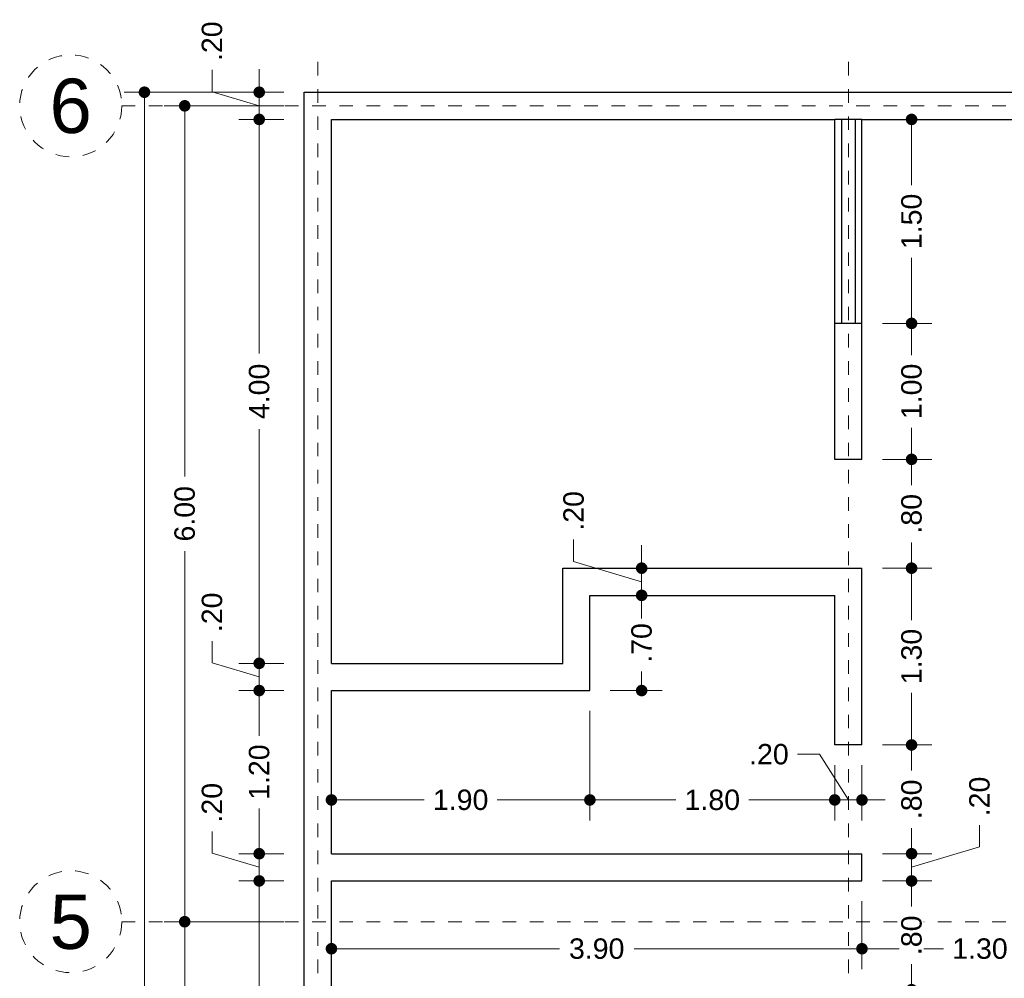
# Model space of a CAD drawing. Header units: millimetres. Extents: x 2560.6 to 2573.7, y 869.8 to 893.2.
# Tile 5 of 6: x 2560.6 to 2567.9, y 886.1 to 893.2. Entities that reach past the tile are written whole.
import ezdxf
from ezdxf.enums import TextEntityAlignment as Align

# ---------------------------------------------------------------- set-up
doc = ezdxf.new("R2010")
doc.units = ezdxf.units.MM
doc.header["$LTSCALE"] = 0.001
doc.linetypes.add('CENTER2', pattern=[28.575, 19.05, -3.175, 3.175, -3.175])
for name, color, linetype, lineweight in [('Cotas', 7, 'Continuous', 18), ('Ejes', 7, 'CENTER2', 5), ('Muros', 7, 'Continuous', 30), ('Ventanas', 250, 'Continuous', 25)]:
    doc.layers.add(name, color=color, linetype=linetype, lineweight=lineweight)
doc.styles.get("Standard").update_dxf_attribs({"font": 'arial.ttf'})
doc.dimstyles.new('1-100', dxfattribs={"dimscale": 100, "dimtxt": 0.0015, "dimasz": 0.00085, "dimexe": 0.0015, "dimexo": 0.0015, "dimgap": 0.0008, "dimtad": 0, "dimzin": 4, "dimdsep": 46, "dimtxsty": 'Standard', "dimblk": 'DOT', "dimcen": 0.0009, "dimclrd": 256, "dimclre": 256, "dimclrt": 256, "dimadec": 0, "dimazin": 0, "dimtfac": 1, "dimtofl": 0, "dimtmove": 1, "dimatfit": 2, "dimfxl": 0.0015, "dimtfill": 1, "dimtolj": 1, "dimtzin": 4, "dimlwd": -1, "dimlwe": -1, "dimarcsym": 0})

# ---------------------------------------------------------------- blocks, each defined once
blk = doc.blocks.new('_DOT')
at = {"color": 0, "linetype": 'ByBlock'}
blk.add_line((-0.5, 0), (-1, 0), dxfattribs=at)
at = {"color": 0, "linetype": 'ByBlock', "const_width": 0.5}
blk.add_lwpolyline([(-0.25, 0, 1), (0.25, 0, 1)], format="xyb", close=True, dxfattribs=at)
blk = doc.blocks.new('*D16')
at = {"layer": 'Cotas', "transparency": 16777216}
for p, q in [((2562.5585, 892.6256), (2561.384, 892.6256)), ((2561.534, 892.5406), (2561.534, 883.2513)), ((2561.534, 873.3106), (2561.534, 882.5998)), ((2562.5585, 873.2256), (2561.384, 873.2256))]:
    blk.add_line(p, q, dxfattribs=at)
at = {"layer": 'Defpoints', "color": 0, "transparency": 16777216}
for p in [(2561.534, 892.6256), (2562.7085, 892.6256), (2562.7085, 873.2256)]:
    blk.add_point(p, dxfattribs=at)
at = {"layer": 'Cotas', "transparency": 16777216, "xscale": 0.08499999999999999, "yscale": 0.08499999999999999, "zscale": 0.08499999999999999}
for p, rotation in [((2561.534, 892.6256), 90), ((2561.534, 873.2256), 270)]:
    blk.add_blockref('_DOT', p, dxfattribs=dict(at, rotation=rotation))
at = {"layer": 'Cotas', "transparency": 16777216, "insert": (2561.534, 882.9256), "char_height": 0.15, "attachment_point": 5, "rotation": 90, "bg_fill": 3, "box_fill_scale": 1.1, "bg_fill_color": 256, "bg_fill_true_color": 13158600, "bg_fill_transparency": 0}
blk.add_mtext('\\A1;19.40', dxfattribs=at)
blk = doc.blocks.new('*D17')
at = {"layer": 'Cotas', "transparency": 16777216}
for p, q in [((2562.5585, 892.5256), (2561.6798, 892.5256)), ((2561.8298, 892.4406), (2561.8298, 889.8005)), ((2561.8298, 886.6106), (2561.8298, 889.2506)), ((2562.5585, 886.5256), (2561.6798, 886.5256))]:
    blk.add_line(p, q, dxfattribs=at)
at = {"layer": 'Defpoints', "color": 0, "transparency": 16777216}
for p in [(2562.7085, 892.5256), (2561.8298, 886.5256), (2562.7085, 886.5256)]:
    blk.add_point(p, dxfattribs=at)
at = {"layer": 'Cotas', "transparency": 16777216, "xscale": 0.08499999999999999, "yscale": 0.08499999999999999, "zscale": 0.08499999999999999}
for p, rotation in [((2561.8298, 892.5256), 90), ((2561.8298, 886.5256), 270)]:
    blk.add_blockref('_DOT', p, dxfattribs=dict(at, rotation=rotation))
at = {"layer": 'Cotas', "transparency": 16777216, "insert": (2561.8298, 889.5256), "char_height": 0.15, "attachment_point": 5, "rotation": 90, "bg_fill": 3, "box_fill_scale": 1.1, "bg_fill_color": 256, "bg_fill_true_color": 13158600, "bg_fill_transparency": 0}
blk.add_mtext('\\A1;6.00', dxfattribs=at)
blk = doc.blocks.new('*D18')
at = {"layer": 'Cotas', "transparency": 16777216}
for p, q in [((2562.5585, 886.5256), (2561.6798, 886.5256)), ((2561.8298, 886.4406), (2561.8298, 885.3001)), ((2561.8298, 883.6106), (2561.8298, 884.7511)), ((2562.5585, 883.5256), (2561.6798, 883.5256))]:
    blk.add_line(p, q, dxfattribs=at)
at = {"layer": 'Defpoints', "color": 0, "transparency": 16777216}
for p in [(2562.7085, 886.5256), (2561.8298, 883.5256), (2562.7085, 883.5256)]:
    blk.add_point(p, dxfattribs=at)
at = {"layer": 'Cotas', "transparency": 16777216, "xscale": 0.08499999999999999, "yscale": 0.08499999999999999, "zscale": 0.08499999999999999}
for p, rotation in [((2561.8298, 886.5256), 90), ((2561.8298, 883.5256), 270)]:
    blk.add_blockref('_DOT', p, dxfattribs=dict(at, rotation=rotation))
at = {"layer": 'Cotas', "transparency": 16777216, "insert": (2561.8298, 885.0256), "char_height": 0.15, "attachment_point": 5, "rotation": 90, "bg_fill": 3, "box_fill_scale": 1.1, "bg_fill_color": 256, "bg_fill_true_color": 13158600, "bg_fill_transparency": 0}
blk.add_mtext('\\A1;3.00', dxfattribs=at)
blk = doc.blocks.new('*D26')
at = {"layer": 'Cotas', "transparency": 16777216}
for p, q in [((2562.5585, 886.8256), (2562.2275, 886.8256)), ((2562.3775, 886.7406), (2562.3775, 885.5001)), ((2562.3775, 883.7106), (2562.3775, 884.9511)), ((2562.5585, 883.6256), (2562.2275, 883.6256))]:
    blk.add_line(p, q, dxfattribs=at)
at = {"layer": 'Defpoints', "color": 0, "transparency": 16777216}
for p in [(2562.3775, 886.8256), (2562.7085, 886.8256), (2562.7085, 883.6256)]:
    blk.add_point(p, dxfattribs=at)
at = {"layer": 'Cotas', "transparency": 16777216, "xscale": 0.08499999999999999, "yscale": 0.08499999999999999, "zscale": 0.08499999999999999}
for p, rotation in [((2562.3775, 886.8256), 90), ((2562.3775, 883.6256), 270)]:
    blk.add_blockref('_DOT', p, dxfattribs=dict(at, rotation=rotation))
at = {"layer": 'Cotas', "transparency": 16777216, "insert": (2562.3775, 885.2256), "char_height": 0.15, "attachment_point": 5, "rotation": 90, "bg_fill": 3, "box_fill_scale": 1.1, "bg_fill_color": 256, "bg_fill_true_color": 13158600, "bg_fill_transparency": 0}
blk.add_mtext('\\A1;3.20', dxfattribs=at)
blk = doc.blocks.new('*D27')
at = {"layer": 'Cotas', "transparency": 16777216}
for p, q in [((2562.0309, 887.0296), (2562.0309, 887.1896)), ((2562.3775, 887.1106), (2562.3775, 887.1956)), ((2562.3775, 886.9256), (2562.0309, 887.0296)), ((2562.5585, 887.0256), (2562.2275, 887.0256)), ((2562.3775, 886.8256), (2562.3775, 887.0256)), ((2562.5585, 886.8256), (2562.2275, 886.8256)), ((2562.3775, 886.7406), (2562.3775, 886.6556))]:
    blk.add_line(p, q, dxfattribs=at)
at = {"layer": 'Defpoints', "color": 0, "transparency": 16777216}
for p in [(2562.3775, 887.0256), (2562.7085, 887.0256), (2562.7085, 886.8256)]:
    blk.add_point(p, dxfattribs=at)
at = {"layer": 'Cotas', "transparency": 16777216, "xscale": 0.08499999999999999, "yscale": 0.08499999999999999, "zscale": 0.08499999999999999}
for p, rotation in [((2562.3775, 887.0256), 270), ((2562.3775, 886.8256), 90)]:
    blk.add_blockref('_DOT', p, dxfattribs=dict(at, rotation=rotation))
at = {"layer": 'Cotas', "transparency": 16777216, "insert": (2562.0309, 887.4007), "char_height": 0.15, "attachment_point": 5, "rotation": 90, "bg_fill": 3, "box_fill_scale": 1.1, "bg_fill_color": 256, "bg_fill_true_color": 13158600, "bg_fill_transparency": 0}
blk.add_mtext('\\A1;.20', dxfattribs=at)
blk = doc.blocks.new('*D28')
at = {"layer": 'Cotas', "transparency": 16777216}
for p, q in [((2562.5585, 888.2256), (2562.2275, 888.2256)), ((2562.3775, 888.1406), (2562.3775, 887.8931)), ((2562.3775, 887.1106), (2562.3775, 887.3581)), ((2562.5585, 887.0256), (2562.2275, 887.0256))]:
    blk.add_line(p, q, dxfattribs=at)
at = {"layer": 'Defpoints', "color": 0, "transparency": 16777216}
for p in [(2562.3775, 888.2256), (2562.7085, 888.2256), (2562.7085, 887.0256)]:
    blk.add_point(p, dxfattribs=at)
at = {"layer": 'Cotas', "transparency": 16777216, "xscale": 0.08499999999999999, "yscale": 0.08499999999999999, "zscale": 0.08499999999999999}
for p, rotation in [((2562.3775, 888.2256), 90), ((2562.3775, 887.0256), 270)]:
    blk.add_blockref('_DOT', p, dxfattribs=dict(at, rotation=rotation))
at = {"layer": 'Cotas', "transparency": 16777216, "insert": (2562.3775, 887.6256), "char_height": 0.15, "attachment_point": 5, "rotation": 90, "bg_fill": 3, "box_fill_scale": 1.1, "bg_fill_color": 256, "bg_fill_true_color": 13158600, "bg_fill_transparency": 0}
blk.add_mtext('\\A1;1.20', dxfattribs=at)
blk = doc.blocks.new('*D29')
at = {"layer": 'Cotas', "transparency": 16777216}
for p, q in [((2562.0309, 888.4296), (2562.0309, 888.5896)), ((2562.3775, 888.5106), (2562.3775, 888.5956)), ((2562.3775, 888.3256), (2562.0309, 888.4296)), ((2562.5585, 888.4256), (2562.2275, 888.4256)), ((2562.3775, 888.2256), (2562.3775, 888.4256)), ((2562.5585, 888.2256), (2562.2275, 888.2256)), ((2562.3775, 888.1406), (2562.3775, 888.0556))]:
    blk.add_line(p, q, dxfattribs=at)
at = {"layer": 'Defpoints', "color": 0, "transparency": 16777216}
for p in [(2562.3775, 888.4256), (2562.7085, 888.4256), (2562.7085, 888.2256)]:
    blk.add_point(p, dxfattribs=at)
at = {"layer": 'Cotas', "transparency": 16777216, "xscale": 0.08499999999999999, "yscale": 0.08499999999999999, "zscale": 0.08499999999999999}
for p, rotation in [((2562.3775, 888.4256), 270), ((2562.3775, 888.2256), 90)]:
    blk.add_blockref('_DOT', p, dxfattribs=dict(at, rotation=rotation))
at = {"layer": 'Cotas', "transparency": 16777216, "insert": (2562.0309, 888.8007), "char_height": 0.15, "attachment_point": 5, "rotation": 90, "bg_fill": 3, "box_fill_scale": 1.1, "bg_fill_color": 256, "bg_fill_true_color": 13158600, "bg_fill_transparency": 0}
blk.add_mtext('\\A1;.20', dxfattribs=at)
blk = doc.blocks.new('*D30')
at = {"layer": 'Cotas', "transparency": 16777216}
for p, q in [((2562.5585, 892.4256), (2562.2275, 892.4256)), ((2562.3775, 892.3406), (2562.3775, 890.7032)), ((2562.3775, 888.5106), (2562.3775, 890.148)), ((2562.5585, 888.4256), (2562.2275, 888.4256))]:
    blk.add_line(p, q, dxfattribs=at)
at = {"layer": 'Defpoints', "color": 0, "transparency": 16777216}
for p in [(2562.3775, 892.4256), (2562.7085, 892.4256), (2562.7085, 888.4256)]:
    blk.add_point(p, dxfattribs=at)
at = {"layer": 'Cotas', "transparency": 16777216, "xscale": 0.08499999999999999, "yscale": 0.08499999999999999, "zscale": 0.08499999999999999}
for p, rotation in [((2562.3775, 892.4256), 90), ((2562.3775, 888.4256), 270)]:
    blk.add_blockref('_DOT', p, dxfattribs=dict(at, rotation=rotation))
at = {"layer": 'Cotas', "transparency": 16777216, "insert": (2562.3775, 890.4256), "char_height": 0.15, "attachment_point": 5, "rotation": 90, "bg_fill": 3, "box_fill_scale": 1.1, "bg_fill_color": 256, "bg_fill_true_color": 13158600, "bg_fill_transparency": 0}
blk.add_mtext('\\A1;4.00', dxfattribs=at)
blk = doc.blocks.new('*D31')
at = {"layer": 'Cotas', "transparency": 16777216}
for p, q in [((2562.0309, 892.6296), (2562.0309, 892.7896)), ((2562.3775, 892.7106), (2562.3775, 892.7956)), ((2562.3775, 892.5256), (2562.0309, 892.6296)), ((2562.5585, 892.6256), (2562.2275, 892.6256)), ((2562.3775, 892.4256), (2562.3775, 892.6256)), ((2562.5585, 892.4256), (2562.2275, 892.4256)), ((2562.3775, 892.3406), (2562.3775, 892.2556))]:
    blk.add_line(p, q, dxfattribs=at)
at = {"layer": 'Defpoints', "color": 0, "transparency": 16777216}
for p in [(2562.3775, 892.6256), (2562.7085, 892.6256), (2562.7085, 892.4256)]:
    blk.add_point(p, dxfattribs=at)
at = {"layer": 'Cotas', "transparency": 16777216, "xscale": 0.08499999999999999, "yscale": 0.08499999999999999, "zscale": 0.08499999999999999}
for p, rotation in [((2562.3775, 892.6256), 270), ((2562.3775, 892.4256), 90)]:
    blk.add_blockref('_DOT', p, dxfattribs=dict(at, rotation=rotation))
at = {"layer": 'Cotas', "transparency": 16777216, "insert": (2562.0309, 893.0007), "char_height": 0.15, "attachment_point": 5, "rotation": 90, "bg_fill": 3, "box_fill_scale": 1.1, "bg_fill_color": 256, "bg_fill_true_color": 13158600, "bg_fill_transparency": 0}
blk.add_mtext('\\A1;.20', dxfattribs=at)
blk = doc.blocks.new('*D41')
at = {"layer": 'Cotas', "transparency": 16777216}
for p, q in [((2562.9085, 886.6756), (2562.9085, 886.1768)), ((2566.8085, 886.6756), (2566.8085, 886.1768)), ((2562.9935, 886.3268), (2564.584, 886.3268)), ((2566.7235, 886.3268), (2565.133, 886.3268))]:
    blk.add_line(p, q, dxfattribs=at)
at = {"layer": 'Defpoints', "color": 0, "transparency": 16777216}
for p in [(2562.9085, 886.8256), (2566.8085, 886.8256), (2566.8085, 886.3268)]:
    blk.add_point(p, dxfattribs=at)
at = {"layer": 'Cotas', "transparency": 16777216, "xscale": 0.08499999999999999, "yscale": 0.08499999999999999, "zscale": 0.08499999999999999, "rotation": 180}
blk.add_blockref('_DOT', (2562.9085, 886.3268), dxfattribs=at)
at = {"layer": 'Cotas', "transparency": 16777216, "xscale": 0.08499999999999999, "yscale": 0.08499999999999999, "zscale": 0.08499999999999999}
blk.add_blockref('_DOT', (2566.8085, 886.3268), dxfattribs=at)
at = {"layer": 'Cotas', "transparency": 16777216, "insert": (2564.8585, 886.3268), "char_height": 0.15, "attachment_point": 5, "bg_fill": 3, "box_fill_scale": 1.1, "bg_fill_color": 256, "bg_fill_true_color": 13158600, "bg_fill_transparency": 0}
blk.add_mtext('\\A1;3.90', dxfattribs=at)
blk = doc.blocks.new('*D42')
at = {"layer": 'Cotas', "transparency": 16777216}
for p, q in [((2566.8085, 886.6756), (2566.8085, 886.1768)), ((2566.8935, 886.3268), (2567.4085, 886.3268)), ((2568.0235, 886.3268), (2567.9435, 886.3268)), ((2568.1085, 886.3756), (2568.1085, 886.1768))]:
    blk.add_line(p, q, dxfattribs=at)
at = {"layer": 'Defpoints', "color": 0, "transparency": 16777216}
for p in [(2566.8085, 886.8256), (2568.1085, 886.5256), (2568.1085, 886.3268)]:
    blk.add_point(p, dxfattribs=at)
at = {"layer": 'Cotas', "transparency": 16777216, "xscale": 0.08499999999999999, "yscale": 0.08499999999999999, "zscale": 0.08499999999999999, "rotation": 180}
blk.add_blockref('_DOT', (2566.8085, 886.3268), dxfattribs=at)
at = {"layer": 'Cotas', "transparency": 16777216, "xscale": 0.08499999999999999, "yscale": 0.08499999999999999, "zscale": 0.08499999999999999}
blk.add_blockref('_DOT', (2568.1085, 886.3268), dxfattribs=at)
at = {"layer": 'Cotas', "transparency": 16777216, "insert": (2567.676, 886.3268), "char_height": 0.15, "attachment_point": 5, "bg_fill": 3, "box_fill_scale": 1.1, "bg_fill_color": 256, "bg_fill_true_color": 13158600, "bg_fill_transparency": 0}
blk.add_mtext('\\A1;1.30', dxfattribs=at)
blk = doc.blocks.new('*D43')
at = {"layer": 'Cotas', "transparency": 16777216}
for p, q in [((2562.9085, 888.0756), (2562.9085, 887.2711)), ((2564.8085, 888.0756), (2564.8085, 887.2711)), ((2562.9935, 887.4211), (2563.591, 887.4211)), ((2564.7235, 887.4211), (2564.126, 887.4211))]:
    blk.add_line(p, q, dxfattribs=at)
at = {"layer": 'Defpoints', "color": 0, "transparency": 16777216}
for p in [(2562.9085, 888.2256), (2564.8085, 888.2256), (2564.8085, 887.4211)]:
    blk.add_point(p, dxfattribs=at)
at = {"layer": 'Cotas', "transparency": 16777216, "xscale": 0.08499999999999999, "yscale": 0.08499999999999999, "zscale": 0.08499999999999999, "rotation": 180}
blk.add_blockref('_DOT', (2562.9085, 887.4211), dxfattribs=at)
at = {"layer": 'Cotas', "transparency": 16777216, "xscale": 0.08499999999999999, "yscale": 0.08499999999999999, "zscale": 0.08499999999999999}
blk.add_blockref('_DOT', (2564.8085, 887.4211), dxfattribs=at)
at = {"layer": 'Cotas', "transparency": 16777216, "insert": (2563.8585, 887.4211), "char_height": 0.15, "attachment_point": 5, "bg_fill": 3, "box_fill_scale": 1.1, "bg_fill_color": 256, "bg_fill_true_color": 13158600, "bg_fill_transparency": 0}
blk.add_mtext('\\A1;1.90', dxfattribs=at)
blk = doc.blocks.new('*D44')
at = {"layer": 'Cotas', "transparency": 16777216}
for p, q in [((2564.8085, 888.0756), (2564.8085, 887.2711)), ((2566.6085, 887.6756), (2566.6085, 887.2711)), ((2564.8935, 887.4211), (2565.441, 887.4211)), ((2566.5235, 887.4211), (2565.976, 887.4211))]:
    blk.add_line(p, q, dxfattribs=at)
at = {"layer": 'Defpoints', "color": 0, "transparency": 16777216}
for p in [(2564.8085, 888.2256), (2566.6085, 887.8256), (2566.6085, 887.4211)]:
    blk.add_point(p, dxfattribs=at)
at = {"layer": 'Cotas', "transparency": 16777216, "xscale": 0.08499999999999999, "yscale": 0.08499999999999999, "zscale": 0.08499999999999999, "rotation": 180}
blk.add_blockref('_DOT', (2564.8085, 887.4211), dxfattribs=at)
at = {"layer": 'Cotas', "transparency": 16777216, "xscale": 0.08499999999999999, "yscale": 0.08499999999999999, "zscale": 0.08499999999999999}
blk.add_blockref('_DOT', (2566.6085, 887.4211), dxfattribs=at)
at = {"layer": 'Cotas', "transparency": 16777216, "insert": (2565.7085, 887.4211), "char_height": 0.15, "attachment_point": 5, "bg_fill": 3, "box_fill_scale": 1.1, "bg_fill_color": 256, "bg_fill_true_color": 13158600, "bg_fill_transparency": 0}
blk.add_mtext('\\A1;1.80', dxfattribs=at)
blk = doc.blocks.new('*D45')
at = {"layer": 'Cotas', "transparency": 16777216}
for p, q in [((2566.4957, 887.7567), (2566.3357, 887.7567)), ((2566.7085, 887.4211), (2566.4957, 887.7567)), ((2566.6085, 887.6756), (2566.6085, 887.2711)), ((2566.8085, 887.6756), (2566.8085, 887.2711)), ((2566.5235, 887.4211), (2566.4385, 887.4211)), ((2566.6085, 887.4211), (2566.8085, 887.4211)), ((2566.8935, 887.4211), (2566.9785, 887.4211))]:
    blk.add_line(p, q, dxfattribs=at)
at = {"layer": 'Defpoints', "color": 0, "transparency": 16777216}
for p in [(2566.6085, 887.8256), (2566.8085, 887.8256), (2566.8085, 887.4211)]:
    blk.add_point(p, dxfattribs=at)
at = {"layer": 'Cotas', "transparency": 16777216, "xscale": 0.08499999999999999, "yscale": 0.08499999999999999, "zscale": 0.08499999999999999}
blk.add_blockref('_DOT', (2566.6085, 887.4211), dxfattribs=at)
at = {"layer": 'Cotas', "transparency": 16777216, "xscale": 0.08499999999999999, "yscale": 0.08499999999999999, "zscale": 0.08499999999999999, "rotation": 180}
blk.add_blockref('_DOT', (2566.8085, 887.4211), dxfattribs=at)
at = {"layer": 'Cotas', "transparency": 16777216, "insert": (2566.1246, 887.7567), "char_height": 0.15, "attachment_point": 5, "bg_fill": 3, "box_fill_scale": 1.1, "bg_fill_color": 256, "bg_fill_true_color": 13158600, "bg_fill_transparency": 0}
blk.add_mtext('\\A1;.20', dxfattribs=at)
blk = doc.blocks.new('*D46')
at = {"layer": 'Cotas', "transparency": 16777216}
for p, q in [((2564.9585, 888.9256), (2565.3389, 888.9256)), ((2565.1889, 888.8406), (2565.1889, 888.7867)), ((2565.1889, 888.3106), (2565.1889, 888.3645)), ((2564.9585, 888.2256), (2565.3389, 888.2256))]:
    blk.add_line(p, q, dxfattribs=at)
at = {"layer": 'Defpoints', "color": 0, "transparency": 16777216}
for p in [(2564.8085, 888.9256), (2565.1889, 888.9256), (2564.8085, 888.2256)]:
    blk.add_point(p, dxfattribs=at)
at = {"layer": 'Cotas', "transparency": 16777216, "xscale": 0.08499999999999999, "yscale": 0.08499999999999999, "zscale": 0.08499999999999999}
for p, rotation in [((2565.1889, 888.9256), 90), ((2565.1889, 888.2256), 270)]:
    blk.add_blockref('_DOT', p, dxfattribs=dict(at, rotation=rotation))
at = {"layer": 'Cotas', "transparency": 16777216, "insert": (2565.1889, 888.5756), "char_height": 0.15, "attachment_point": 5, "rotation": 90, "bg_fill": 3, "box_fill_scale": 1.1, "bg_fill_color": 256, "bg_fill_true_color": 13158600, "bg_fill_transparency": 0}
blk.add_mtext('\\A1;.70', dxfattribs=at)
blk = doc.blocks.new('*D47')
at = {"layer": 'Cotas', "transparency": 16777216}
for p, q in [((2566.9585, 892.4256), (2567.3232, 892.4256)), ((2567.1732, 892.3406), (2567.1732, 891.9431)), ((2567.1732, 891.0106), (2567.1732, 891.4081)), ((2566.9585, 890.9256), (2567.3232, 890.9256))]:
    blk.add_line(p, q, dxfattribs=at)
at = {"layer": 'Defpoints', "color": 0, "transparency": 16777216}
for p in [(2566.8085, 892.4256), (2566.8085, 890.9256), (2567.1732, 890.9256)]:
    blk.add_point(p, dxfattribs=at)
at = {"layer": 'Cotas', "transparency": 16777216, "xscale": 0.08499999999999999, "yscale": 0.08499999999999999, "zscale": 0.08499999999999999}
for p, rotation in [((2567.1732, 892.4256), 90), ((2567.1732, 890.9256), 270)]:
    blk.add_blockref('_DOT', p, dxfattribs=dict(at, rotation=rotation))
at = {"layer": 'Cotas', "transparency": 16777216, "insert": (2567.1732, 891.6756), "char_height": 0.15, "attachment_point": 5, "rotation": 90, "bg_fill": 3, "box_fill_scale": 1.1, "bg_fill_color": 256, "bg_fill_true_color": 13158600, "bg_fill_transparency": 0}
blk.add_mtext('\\A1;1.50', dxfattribs=at)
blk = doc.blocks.new('*D48')
at = {"layer": 'Cotas', "transparency": 16777216}
for p, q in [((2566.9585, 890.9256), (2567.3232, 890.9256)), ((2567.1732, 890.8406), (2567.1732, 890.6931)), ((2567.1732, 890.0106), (2567.1732, 890.1581)), ((2566.9585, 889.9256), (2567.3232, 889.9256))]:
    blk.add_line(p, q, dxfattribs=at)
at = {"layer": 'Defpoints', "color": 0, "transparency": 16777216}
for p in [(2566.8085, 890.9256), (2566.8085, 889.9256), (2567.1732, 889.9256)]:
    blk.add_point(p, dxfattribs=at)
at = {"layer": 'Cotas', "transparency": 16777216, "xscale": 0.08499999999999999, "yscale": 0.08499999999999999, "zscale": 0.08499999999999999}
for p, rotation in [((2567.1732, 890.9256), 90), ((2567.1732, 889.9256), 270)]:
    blk.add_blockref('_DOT', p, dxfattribs=dict(at, rotation=rotation))
at = {"layer": 'Cotas', "transparency": 16777216, "insert": (2567.1732, 890.4256), "char_height": 0.15, "attachment_point": 5, "rotation": 90, "bg_fill": 3, "box_fill_scale": 1.1, "bg_fill_color": 256, "bg_fill_true_color": 13158600, "bg_fill_transparency": 0}
blk.add_mtext('\\A1;1.00', dxfattribs=at)
blk = doc.blocks.new('*D49')
at = {"layer": 'Cotas', "transparency": 16777216}
for p, q in [((2566.9585, 889.9256), (2567.3232, 889.9256)), ((2567.1732, 889.8406), (2567.1732, 889.7367)), ((2567.1732, 889.2106), (2567.1732, 889.3145)), ((2566.9585, 889.1256), (2567.3232, 889.1256))]:
    blk.add_line(p, q, dxfattribs=at)
at = {"layer": 'Defpoints', "color": 0, "transparency": 16777216}
for p in [(2566.8085, 889.9256), (2566.8085, 889.1256), (2567.1732, 889.1256)]:
    blk.add_point(p, dxfattribs=at)
at = {"layer": 'Cotas', "transparency": 16777216, "xscale": 0.08499999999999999, "yscale": 0.08499999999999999, "zscale": 0.08499999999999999}
for p, rotation in [((2567.1732, 889.9256), 90), ((2567.1732, 889.1256), 270)]:
    blk.add_blockref('_DOT', p, dxfattribs=dict(at, rotation=rotation))
at = {"layer": 'Cotas', "transparency": 16777216, "insert": (2567.1732, 889.5256), "char_height": 0.15, "attachment_point": 5, "rotation": 90, "bg_fill": 3, "box_fill_scale": 1.1, "bg_fill_color": 256, "bg_fill_true_color": 13158600, "bg_fill_transparency": 0}
blk.add_mtext('\\A1;.80', dxfattribs=at)
blk = doc.blocks.new('*D50')
at = {"layer": 'Cotas', "transparency": 16777216}
for p, q in [((2566.9585, 889.1256), (2567.3232, 889.1256)), ((2567.1732, 889.0406), (2567.1732, 888.7431)), ((2567.1732, 887.9106), (2567.1732, 888.2081)), ((2566.9585, 887.8256), (2567.3232, 887.8256))]:
    blk.add_line(p, q, dxfattribs=at)
at = {"layer": 'Defpoints', "color": 0, "transparency": 16777216}
for p in [(2566.8085, 889.1256), (2566.8085, 887.8256), (2567.1732, 887.8256)]:
    blk.add_point(p, dxfattribs=at)
at = {"layer": 'Cotas', "transparency": 16777216, "xscale": 0.08499999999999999, "yscale": 0.08499999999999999, "zscale": 0.08499999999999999}
for p, rotation in [((2567.1732, 889.1256), 90), ((2567.1732, 887.8256), 270)]:
    blk.add_blockref('_DOT', p, dxfattribs=dict(at, rotation=rotation))
at = {"layer": 'Cotas', "transparency": 16777216, "insert": (2567.1732, 888.4756), "char_height": 0.15, "attachment_point": 5, "rotation": 90, "bg_fill": 3, "box_fill_scale": 1.1, "bg_fill_color": 256, "bg_fill_true_color": 13158600, "bg_fill_transparency": 0}
blk.add_mtext('\\A1;1.30', dxfattribs=at)
blk = doc.blocks.new('*D51')
at = {"layer": 'Cotas', "transparency": 16777216}
for p, q in [((2566.9585, 887.8256), (2567.3232, 887.8256)), ((2567.1732, 887.7406), (2567.1732, 887.6367)), ((2567.1732, 887.1106), (2567.1732, 887.2145)), ((2566.9585, 887.0256), (2567.3232, 887.0256))]:
    blk.add_line(p, q, dxfattribs=at)
at = {"layer": 'Defpoints', "color": 0, "transparency": 16777216}
for p in [(2566.8085, 887.8256), (2566.8085, 887.0256), (2567.1732, 887.0256)]:
    blk.add_point(p, dxfattribs=at)
at = {"layer": 'Cotas', "transparency": 16777216, "xscale": 0.08499999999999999, "yscale": 0.08499999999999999, "zscale": 0.08499999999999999}
for p, rotation in [((2567.1732, 887.8256), 90), ((2567.1732, 887.0256), 270)]:
    blk.add_blockref('_DOT', p, dxfattribs=dict(at, rotation=rotation))
at = {"layer": 'Cotas', "transparency": 16777216, "insert": (2567.1732, 887.4256), "char_height": 0.15, "attachment_point": 5, "rotation": 90, "bg_fill": 3, "box_fill_scale": 1.1, "bg_fill_color": 256, "bg_fill_true_color": 13158600, "bg_fill_transparency": 0}
blk.add_mtext('\\A1;.80', dxfattribs=at)
blk = doc.blocks.new('*D52')
at = {"layer": 'Cotas', "transparency": 16777216}
for p, q in [((2567.1732, 887.1106), (2567.1732, 887.1956)), ((2567.6729, 887.0755), (2567.6729, 887.2355)), ((2567.1732, 886.9256), (2567.6729, 887.0755)), ((2566.9585, 887.0256), (2567.3232, 887.0256)), ((2567.1732, 887.0256), (2567.1732, 886.8256)), ((2566.9585, 886.8256), (2567.3232, 886.8256)), ((2567.1732, 886.7406), (2567.1732, 886.6556))]:
    blk.add_line(p, q, dxfattribs=at)
at = {"layer": 'Defpoints', "color": 0, "transparency": 16777216}
for p in [(2566.8085, 887.0256), (2566.8085, 886.8256), (2567.1732, 886.8256)]:
    blk.add_point(p, dxfattribs=at)
at = {"layer": 'Cotas', "transparency": 16777216, "xscale": 0.08499999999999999, "yscale": 0.08499999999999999, "zscale": 0.08499999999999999}
for p, rotation in [((2567.1732, 887.0256), 270), ((2567.1732, 886.8256), 90)]:
    blk.add_blockref('_DOT', p, dxfattribs=dict(at, rotation=rotation))
at = {"layer": 'Cotas', "transparency": 16777216, "insert": (2567.6729, 887.4466), "char_height": 0.15, "attachment_point": 5, "rotation": 90, "bg_fill": 3, "box_fill_scale": 1.1, "bg_fill_color": 256, "bg_fill_true_color": 13158600, "bg_fill_transparency": 0}
blk.add_mtext('\\A1;.20', dxfattribs=at)
blk = doc.blocks.new('*D54')
at = {"layer": 'Cotas', "transparency": 16777216}
for p, q in [((2566.9585, 886.8256), (2567.3232, 886.8256)), ((2567.1732, 886.7406), (2567.1732, 886.6367)), ((2567.1732, 886.1106), (2567.1732, 886.2145)), ((2566.9585, 886.0256), (2567.3232, 886.0256))]:
    blk.add_line(p, q, dxfattribs=at)
at = {"layer": 'Defpoints', "color": 0, "transparency": 16777216}
for p in [(2566.8085, 886.8256), (2566.8085, 886.0256), (2567.1732, 886.0256)]:
    blk.add_point(p, dxfattribs=at)
at = {"layer": 'Cotas', "transparency": 16777216, "xscale": 0.08499999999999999, "yscale": 0.08499999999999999, "zscale": 0.08499999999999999}
for p, rotation in [((2567.1732, 886.8256), 90), ((2567.1732, 886.0256), 270)]:
    blk.add_blockref('_DOT', p, dxfattribs=dict(at, rotation=rotation))
at = {"layer": 'Cotas', "transparency": 16777216, "insert": (2567.1732, 886.4256), "char_height": 0.15, "attachment_point": 5, "rotation": 90, "bg_fill": 3, "box_fill_scale": 1.1, "bg_fill_color": 256, "bg_fill_true_color": 13158600, "bg_fill_transparency": 0}
blk.add_mtext('\\A1;.80', dxfattribs=at)
blk = doc.blocks.new('*D89')
at = {"layer": 'Cotas', "transparency": 16777216}
for p, q in [((2564.6891, 889.1755), (2564.6891, 889.3355)), ((2565.1889, 889.2106), (2565.1889, 889.2956)), ((2565.1889, 889.0256), (2564.6891, 889.1755)), ((2565.5585, 889.1256), (2565.0389, 889.1256)), ((2565.1889, 888.9256), (2565.1889, 889.1256)), ((2564.9585, 888.9256), (2565.3389, 888.9256)), ((2565.1889, 888.8406), (2565.1889, 888.7556))]:
    blk.add_line(p, q, dxfattribs=at)
at = {"layer": 'Defpoints', "color": 0, "transparency": 16777216}
for p in [(2565.1889, 889.1256), (2565.7085, 889.1256), (2564.8085, 888.9256)]:
    blk.add_point(p, dxfattribs=at)
at = {"layer": 'Cotas', "transparency": 16777216, "xscale": 0.08499999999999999, "yscale": 0.08499999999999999, "zscale": 0.08499999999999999}
for p, rotation in [((2565.1889, 889.1256), 270), ((2565.1889, 888.9256), 90)]:
    blk.add_blockref('_DOT', p, dxfattribs=dict(at, rotation=rotation))
at = {"layer": 'Cotas', "transparency": 16777216, "insert": (2564.6891, 889.5466), "char_height": 0.15, "attachment_point": 5, "rotation": 90, "bg_fill": 3, "box_fill_scale": 1.1, "bg_fill_color": 256, "bg_fill_true_color": 13158600, "bg_fill_transparency": 0}
blk.add_mtext('\\A1;.20', dxfattribs=at)

msp = doc.modelspace()

# ---------------------------------------------------------------- linework, layer by layer
at = {"layer": 'Ejes', "linetype": 'CENTER2'}
for p, q in [((2562.8085, 870.5482), (2562.8085, 892.9256)), ((2566.7085, 870.5482), (2566.7085, 892.9256)), ((2561.3668, 892.5256), (2572.7085, 892.5256)), ((2561.3668, 886.5256), (2572.7085, 886.5256))]:
    msp.add_line(p, q, dxfattribs=at)
at = {"layer": 'Ejes'}
for centre in [(2560.9918, 892.5256), (2560.9918, 886.5256)]:
    msp.add_circle(centre, 0.375, dxfattribs=at)
at = {"layer": 'Muros'}
for p, q in [((2562.7085, 892.6256), (2572.4085, 892.6256)), ((2562.7085, 873.2256), (2562.7085, 892.6256)), ((2562.9085, 892.4256), (2566.6085, 892.4256)), ((2562.9085, 888.4256), (2562.9085, 892.4256)), ((2566.6085, 889.9256), (2566.6085, 892.4256)), ((2566.8085, 889.9256), (2566.8085, 892.4256)), ((2566.8085, 892.4256), (2570.1085, 892.4256)), ((2566.8085, 889.9256), (2566.6085, 889.9256)), ((2564.6085, 888.4256), (2564.6085, 889.1256)), ((2564.6085, 889.1256), (2566.8085, 889.1256)), ((2566.8085, 887.8256), (2566.8085, 889.1256)), ((2564.8085, 888.2256), (2564.8085, 888.9256)), ((2564.8085, 888.9256), (2566.6085, 888.9256)), ((2566.6085, 887.8256), (2566.6085, 888.9256)), ((2562.9085, 888.4256), (2564.6085, 888.4256)), ((2562.9085, 888.2256), (2564.8085, 888.2256)), ((2562.9085, 887.0256), (2562.9085, 888.2256)), ((2566.8085, 887.8256), (2566.6085, 887.8256)), ((2562.9085, 887.0256), (2566.8085, 887.0256)), ((2566.8085, 886.8256), (2566.8085, 887.0256)), ((2562.9085, 886.8256), (2566.8085, 886.8256)), ((2562.9085, 883.6256), (2562.9085, 886.8256))]:
    msp.add_line(p, q, dxfattribs=at)
at = {"layer": 'Ventanas'}
for p, q in [((2566.8085, 892.4256), (2566.6085, 892.4256)), ((2566.6585, 892.4256), (2566.6585, 890.9256)), ((2566.7585, 892.4256), (2566.7585, 890.9256)), ((2566.8085, 890.9256), (2566.6085, 890.9256))]:
    msp.add_line(p, q, dxfattribs=at)

# ---------------------------------------------------------------- texts
at = {"layer": 'Ejes'}
for s, p in [('6', (2560.9918, 892.5256)), ('5', (2560.9918, 886.5256))]:
    msp.add_text(s, height=0.4, dxfattribs=at).set_placement(p, align=Align.MIDDLE_CENTER)

# ---------------------------------------------------------------- next in the draw order: dimensions: what is measured, and where the dimension line sits
at = {"layer": 'Cotas'}
for base, p1, p2, picture, middle in [((2561.534, 892.6256), (2562.7085, 873.2256), (2562.7085, 892.6256), '*D16', (2561.534, 882.9256)), ((2567.1732, 890.9256), (2566.8085, 892.4256), (2566.8085, 890.9256), '*D47', (2567.1732, 891.6756))]:
    dim = msp.add_linear_dim(base=base, p1=p1, p2=p2, angle=90, dimstyle='1-100', dxfattribs=at)
    dim.commit()
    dim.dimension.update_dxf_attribs({"geometry": picture, "text_midpoint": middle})
for base, p1, p2, picture, middle in [((2564.8085, 887.4211), (2562.9085, 888.2256), (2564.8085, 888.2256), '*D43', (2563.8585, 887.4211)), ((2566.8085, 886.3268), (2562.9085, 886.8256), (2566.8085, 886.8256), '*D41', (2564.8585, 886.3268))]:
    dim = msp.add_linear_dim(base=base, p1=p1, p2=p2, dimstyle='1-100', dxfattribs=at)
    dim.commit()
    dim.dimension.update_dxf_attribs({"geometry": picture, "text_midpoint": middle})

# ---------------------------------------------------------------- next in the draw order: dimensions: what is measured, and where the dimension line sits
for base, p1, p2, picture, middle in [((2561.8298, 886.5256), (2562.7085, 892.5256), (2562.7085, 886.5256), '*D17', (2561.8298, 889.5256)), ((2567.1732, 889.9256), (2566.8085, 890.9256), (2566.8085, 889.9256), '*D48', (2567.1732, 890.4256))]:
    dim = msp.add_linear_dim(base=base, p1=p1, p2=p2, angle=90, dimstyle='1-100', dxfattribs=at)
    dim.commit()
    dim.dimension.update_dxf_attribs({"geometry": picture, "text_midpoint": middle})
dim = msp.add_linear_dim(base=(2566.6085, 887.4211), p1=(2564.8085, 888.2256), p2=(2566.6085, 887.8256), dimstyle='1-100', dxfattribs=at)
dim.commit()
dim.dimension.update_dxf_attribs({"geometry": '*D44', "text_midpoint": (2565.7085, 887.4211)})
dim = msp.add_linear_dim(base=(2568.1085, 886.3268), p1=(2566.8085, 886.8256), p2=(2568.1085, 886.5256), dimstyle='1-100', override={"dimjust": 2}, dxfattribs=at)
dim.commit()
dim.dimension.update_dxf_attribs({"geometry": '*D42', "text_midpoint": (2567.676, 886.3268)})

# ---------------------------------------------------------------- next in the draw order: dimensions: what is measured, and where the dimension line sits
for base, p1, p2, picture, middle in [((2567.1732, 889.1256), (2566.8085, 889.9256), (2566.8085, 889.1256), '*D49', (2567.1732, 889.5256)), ((2561.8298, 883.5256), (2562.7085, 886.5256), (2562.7085, 883.5256), '*D18', (2561.8298, 885.0256))]:
    dim = msp.add_linear_dim(base=base, p1=p1, p2=p2, angle=90, dimstyle='1-100', dxfattribs=at)
    dim.commit()
    dim.dimension.update_dxf_attribs({"geometry": picture, "text_midpoint": middle})
dim = msp.add_linear_dim(base=(2565.1889, 888.9256), p1=(2564.8085, 888.2256), p2=(2564.8085, 888.9256), angle=90, dimstyle='1-100', dxfattribs=at)
dim.commit()
dim.dimension.update_dxf_attribs({"geometry": '*D46', "text_midpoint": (2565.1889, 888.5756), "dimtype": 160})
dim = msp.add_linear_dim(base=(2566.8085, 887.4211), p1=(2566.6085, 887.8256), p2=(2566.8085, 887.8256), dimstyle='1-100', dxfattribs=at)
dim.commit()
dim.dimension.update_dxf_attribs({"geometry": '*D45', "text_midpoint": (2566.2557, 887.7567), "dimtype": 160})

# ---------------------------------------------------------------- next in the draw order: dimensions: what is measured, and where the dimension line sits
for base, p1, p2, picture, middle in [((2565.1889, 889.1256), (2564.8085, 888.9256), (2565.7085, 889.1256), '*D89', (2564.6891, 889.4155)), ((2567.1732, 887.8256), (2566.8085, 889.1256), (2566.8085, 887.8256), '*D50', (2567.1732, 888.4756)), ((2562.3775, 886.8256), (2562.7085, 883.6256), (2562.7085, 886.8256), '*D26', (2562.3775, 885.2256))]:
    dim = msp.add_linear_dim(base=base, p1=p1, p2=p2, angle=90, dimstyle='1-100', dxfattribs=at)
    dim.commit()
    dim.dimension.update_dxf_attribs({"geometry": picture, "text_midpoint": middle})

# ---------------------------------------------------------------- next in the draw order: dimensions: what is measured, and where the dimension line sits
for base, p1, p2, picture, middle in [((2567.1732, 887.0256), (2566.8085, 887.8256), (2566.8085, 887.0256), '*D51', (2567.1732, 887.4256)), ((2562.3775, 887.0256), (2562.7085, 886.8256), (2562.7085, 887.0256), '*D27', (2562.0309, 887.2696))]:
    dim = msp.add_linear_dim(base=base, p1=p1, p2=p2, angle=90, dimstyle='1-100', dxfattribs=at)
    dim.commit()
    dim.dimension.update_dxf_attribs({"geometry": picture, "text_midpoint": middle})

# ---------------------------------------------------------------- next in the draw order: dimensions: what is measured, and where the dimension line sits
for base, p1, p2, picture, middle in [((2562.3775, 888.2256), (2562.7085, 887.0256), (2562.7085, 888.2256), '*D28', (2562.3775, 887.6256)), ((2567.1732, 886.8256), (2566.8085, 887.0256), (2566.8085, 886.8256), '*D52', (2567.6729, 887.3155))]:
    dim = msp.add_linear_dim(base=base, p1=p1, p2=p2, angle=90, dimstyle='1-100', dxfattribs=at)
    dim.commit()
    dim.dimension.update_dxf_attribs({"geometry": picture, "text_midpoint": middle})

# ---------------------------------------------------------------- next in the draw order: dimensions: what is measured, and where the dimension line sits
for base, p1, p2, picture, middle in [((2562.3775, 888.4256), (2562.7085, 888.2256), (2562.7085, 888.4256), '*D29', (2562.0309, 888.6696)), ((2567.1732, 886.0256), (2566.8085, 886.8256), (2566.8085, 886.0256), '*D54', (2567.1732, 886.4256))]:
    dim = msp.add_linear_dim(base=base, p1=p1, p2=p2, angle=90, dimstyle='1-100', dxfattribs=at)
    dim.commit()
    dim.dimension.update_dxf_attribs({"geometry": picture, "text_midpoint": middle})

# ---------------------------------------------------------------- next in the draw order: dimensions: what is measured, and where the dimension line sits
dim = msp.add_linear_dim(base=(2562.3775, 892.4256), p1=(2562.7085, 888.4256), p2=(2562.7085, 892.4256), angle=90, dimstyle='1-100', dxfattribs=at)
dim.commit()
dim.dimension.update_dxf_attribs({"geometry": '*D30', "text_midpoint": (2562.3775, 890.4256)})

# ---------------------------------------------------------------- next in the draw order: dimensions: what is measured, and where the dimension line sits
dim = msp.add_linear_dim(base=(2562.3775, 892.6256), p1=(2562.7085, 892.4256), p2=(2562.7085, 892.6256), angle=90, dimstyle='1-100', dxfattribs=at)
dim.commit()
dim.dimension.update_dxf_attribs({"geometry": '*D31', "text_midpoint": (2562.0309, 892.8696)})

doc.saveas('drawing.dxf')
